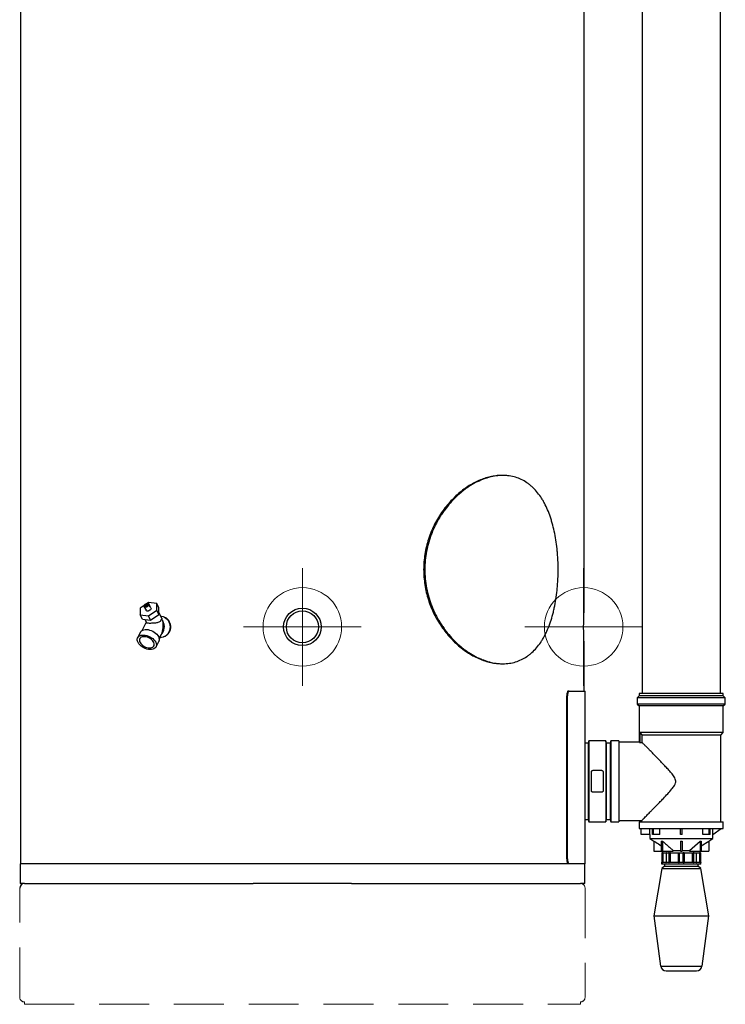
# Model space of a CAD drawing. Header units: millimetres. Extents: x -4127 to -3135, y -2875 to -366.
# Tile 1 of 7: x -4127 to -3229, y -2875 to -1620. Entities that reach past the tile are written whole.
import ezdxf

# ---------------------------------------------------------------- set-up
doc = ezdxf.new("R2010")
doc.units = ezdxf.units.MM
doc.header["$PDSIZE"] = -1
doc.linetypes.add('HIDDEN', pattern=[1.905, 1.27, -0.635])

# ---------------------------------------------------------------- blocks, each defined once
blk = doc.blocks.new('Block4')
at = {"color": 7, "linetype": 'Continuous', "lineweight": 0}
for p, q in [((-6347.6, -1580.3), (-6347.6, -1730.3)), ((-6422.6, -1655.3), (-6272.6, -1655.3))]:
    blk.add_line(p, q, dxfattribs=at)
blk.add_circle((-6347.6, -1655.3), 50, dxfattribs=at)
blk.add_point((-6347.6, -1655.3), dxfattribs=at)
blk = doc.blocks.new('Block5')
at = {"color": 7, "linetype": 'Continuous'}
blk.add_blockref('Block4', (6347.6, 1655.3), dxfattribs=at)

msp = doc.modelspace()

# ---------------------------------------------------------------- linework, layer by layer
at = {"color": 7, "linetype": 'Continuous', "lineweight": 30}
for p, q in [((-3334.8, -973.9), (-3334.8, -2479.1)), ((-3234.8, -2479.1), (-3234.8, -973.9)), ((-4126.3, -985.6), (-4126.3, -2696.1)), ((-3408.3, -2369.3), (-3408.3, -1146)), ((-3512, -2201.3), (-3513.4, -2201.3)), ((-3968.8, -2366.9), (-3973.8, -2370.4)), ((-3973.8, -2370.4), (-3973.8, -2378.9)), ((-3968.8, -2366.8), (-3962.7, -2365)), ((-3962.7, -2366.7), (-3968.8, -2368.4)), ((-3968.8, -2366.8), (-3968.1, -2368.2)), ((-3967.8, -2370.5), (-3968.8, -2368.4)), ((-3967.8, -2370.4), (-3966.4, -2373.2)), ((-3963.3, -2363.2), (-3964.9, -2364.3)), ((-3952.8, -2364.4), (-3963.3, -2363.2)), ((-3961.7, -2367.2), (-3962.7, -2365)), ((-3962.7, -2366.7), (-3961.7, -2368.8)), ((-3961.7, -2367.2), (-3962.4, -2367.4)), ((-3960.2, -2370.1), (-3961.6, -2367.3)), ((-3952.8, -2372.9), (-3952.8, -2364.4)), ((-3949.9, -2370.1), (-3952.8, -2364.4)), ((-3949.9, -2378.6), (-3949.9, -2370.1)), ((-3971, -2384.6), (-3973.8, -2378.9)), ((-3973.8, -2378.9), (-3963.3, -2380.2)), ((-3963.3, -2380.2), (-3952.8, -2372.9)), ((-3960.5, -2385.8), (-3963.3, -2380.2)), ((-3960.5, -2385.8), (-3949.9, -2378.6)), ((-3949.9, -2378.6), (-3952.8, -2372.9)), ((-3946.4, -2383.2), (-3949.9, -2376)), ((-3947.5, -2380.8), (-3947.6, -2380.8)), ((-3966.1, -2388.5), (-3971.1, -2398.6)), ((-3971, -2384.6), (-3960.5, -2385.8)), ((-3967.8, -2385), (-3965.9, -2388.8)), ((-3973.6, -2401), (-3977.1, -2408.1)), ((-3949.6, -2409.3), (-3946.7, -2403.5)), ((-3948.8, -2407.8), (-3947.5, -2407.8)), ((-3953.6, -2419.9), (-3950.1, -2412.8)), ((-3408.3, -2476.1), (-3408.3, -2419.2)), ((-3513.4, -2441.3), (-3512, -2441.3)), ((-3430.7, -2690.1), (-3430.7, -2482.1)), ((-3429.7, -2482.1), (-3430.7, -2482.1)), ((-3429.7, -2690.1), (-3429.7, -2482.1)), ((-3428.5, -2476.1), (-3427.5, -2476.1)), ((-3427.5, -2476.1), (-3407.3, -2476.1)), ((-3407.3, -2696.1), (-3407.3, -2476.1)), ((-3338.3, -2482.1), (-3340.8, -2484.6)), ((-3338.3, -2479.1), (-3338.3, -2482.1)), ((-3284.8, -2479.1), (-3338.3, -2479.1)), ((-3284.8, -2482.1), (-3338.3, -2482.1)), ((-3231.3, -2479.1), (-3284.8, -2479.1)), ((-3231.3, -2482.1), (-3284.8, -2482.1)), ((-3231.3, -2482.1), (-3231.3, -2479.1)), ((-3228.8, -2484.6), (-3231.3, -2482.1)), ((-3340.8, -2484.6), (-3340.8, -2492.6)), ((-3284.8, -2484.6), (-3340.8, -2484.6)), ((-3340.8, -2492.6), (-3338.3, -2495.1)), ((-3284.8, -2492.6), (-3340.8, -2492.6)), ((-3338.3, -2495.1), (-3338.3, -2541.2)), ((-3284.8, -2495.1), (-3338.3, -2495.1)), ((-3228.8, -2484.6), (-3284.8, -2484.6)), ((-3228.8, -2492.6), (-3284.8, -2492.6)), ((-3231.3, -2495.1), (-3284.8, -2495.1)), ((-3231.3, -2495.1), (-3228.8, -2492.6)), ((-3231.3, -2529.1), (-3231.3, -2495.1)), ((-3228.8, -2492.6), (-3228.8, -2484.6)), ((-3337.7, -2529.1), (-3337.7, -2541.7)), ((-3231.3, -2529.1), (-3337.7, -2529.1)), ((-3337.7, -2529.1), (-3334.7, -2532.1)), ((-3234.3, -2532.1), (-3334.7, -2532.1)), ((-3334.7, -2541.7), (-3334.7, -2532.1)), ((-3234.3, -2532.1), (-3231.3, -2529.1)), ((-3234.3, -2642.6), (-3234.3, -2532.1)), ((-3403.3, -2542.6), (-3407.3, -2542.6)), ((-3402.7, -2539.6), (-3403.3, -2542.6)), ((-3403.3, -2542.6), (-3403.3, -2639.6)), ((-3380.9, -2539.6), (-3402.7, -2539.6)), ((-3402.7, -2539.6), (-3402.7, -2642.6)), ((-3380.3, -2542.6), (-3380.9, -2539.6)), ((-3380.9, -2539.6), (-3380.9, -2642.6)), ((-3375.3, -2542.6), (-3380.3, -2542.6)), ((-3380.3, -2542.6), (-3380.3, -2639.6)), ((-3374.3, -2539.6), (-3375.3, -2542.6)), ((-3375.3, -2542.6), (-3375.3, -2639.6)), ((-3364.3, -2539.6), (-3374.3, -2539.6)), ((-3374.3, -2539.6), (-3374.3, -2642.6)), ((-3364.3, -2539.6), (-3364.3, -2642.6)), ((-3338.2, -2541.1), (-3364.3, -2541.1)), ((-3337.7, -2541.7), (-3334.7, -2541.7)), ((-3399.2, -2603.1), (-3399.2, -2579.1)), ((-3397.2, -2577.1), (-3386.4, -2577.1)), ((-3384.4, -2579.1), (-3384.4, -2603.1)), ((-3386.4, -2605.1), (-3397.2, -2605.1)), ((-3407.3, -2639.6), (-3403.3, -2639.6)), ((-3403.3, -2639.6), (-3402.7, -2642.6)), ((-3402.7, -2642.6), (-3380.9, -2642.6)), ((-3380.9, -2642.6), (-3380.3, -2639.6)), ((-3380.3, -2639.6), (-3375.3, -2639.6)), ((-3375.3, -2639.6), (-3374.3, -2642.6)), ((-3374.3, -2642.6), (-3364.3, -2642.6)), ((-3364.3, -2641.1), (-3335.2, -2641.1)), ((-3338.3, -2642.6), (-3338.3, -2651.1)), ((-3338.3, -2642.6), (-3231.3, -2642.6)), ((-3335.3, -2641), (-3335.3, -2642.6)), ((-3231.3, -2651.1), (-3231.3, -2642.6)), ((-3338.3, -2651.1), (-3231.3, -2651.1)), ((-3335.7, -2659.1), (-3335.7, -2651.1)), ((-3324.7, -2659.1), (-3335.7, -2659.1)), ((-3324.8, -2659.1), (-3324.8, -2664.1)), ((-3324.7, -2659.1), (-3324.7, -2651.1)), ((-3321.5, -2659.1), (-3321.5, -2651.1)), ((-3320.1, -2659.1), (-3321.5, -2659.1)), ((-3320.1, -2659.1), (-3320.1, -2651.1)), ((-3312.3, -2659.1), (-3320.1, -2659.1)), ((-3312.3, -2659.1), (-3312.3, -2651.1)), ((-3285.8, -2659.1), (-3285.8, -2651.1)), ((-3283.8, -2659.1), (-3285.8, -2659.1)), ((-3283.8, -2659.1), (-3283.8, -2651.1)), ((-3257.2, -2659.1), (-3257.2, -2651.1)), ((-3249.4, -2659.1), (-3257.2, -2659.1)), ((-3249.4, -2659.1), (-3249.4, -2651.1)), ((-3248, -2659.1), (-3249.4, -2659.1)), ((-3248, -2659.1), (-3248, -2651.1)), ((-3244.8, -2659.1), (-3244.8, -2651.1)), ((-3244.8, -2664.1), (-3244.8, -2659.1)), ((-3244.7, -2659.1), (-3244.8, -2659.1)), ((-3244.7, -2659.1), (-3233.8, -2651.1)), ((-3324.8, -2664.1), (-3319.8, -2667.2)), ((-3324.8, -2664.1), (-3244.8, -2664.1)), ((-3319.8, -2667.2), (-3319.8, -2680.1)), ((-3310.2, -2667.2), (-3308.8, -2667.2)), ((-3310.2, -2667.2), (-3310.2, -2680.1)), ((-3308.8, -2667.2), (-3308.8, -2680.1)), ((-3285.8, -2667.2), (-3285.8, -2680.1)), ((-3283.8, -2667.2), (-3283.8, -2680.1)), ((-3274.2, -2679.1), (-3260.7, -2667.2)), ((-3260.7, -2667.2), (-3259.3, -2667.2)), ((-3260.7, -2667.2), (-3260.7, -2680.1)), ((-3259.3, -2673.2), (-3249.8, -2667.2)), ((-3259.3, -2667.2), (-3259.3, -2680.1)), ((-3249.8, -2667.2), (-3244.8, -2664.1)), ((-3249.8, -2667.2), (-3249.8, -2680.1)), ((-3319.8, -2680.1), (-3310.2, -2680.1)), ((-3310.2, -2680.1), (-3308.8, -2680.1)), ((-3309.5, -2682.6), (-3309.5, -2694.2)), ((-3308.8, -2682.6), (-3309.3, -2682.6)), ((-3309.3, -2694.2), (-3309.3, -2682.6)), ((-3309, -2682.1), (-3308.8, -2682.1)), ((-3308.8, -2680.1), (-3295.3, -2680.1)), ((-3308.8, -2682.6), (-3308.8, -2682.1)), ((-3308.8, -2682.1), (-3308.7, -2682.1)), ((-3308.7, -2682.6), (-3308.8, -2682.6)), ((-3308.8, -2682.6), (-3308.8, -2694.1)), ((-3308.7, -2682.6), (-3308.7, -2682.1)), ((-3308.7, -2682.1), (-3307.8, -2682.1)), ((-3308.3, -2682.6), (-3308.7, -2682.6)), ((-3308.7, -2694.1), (-3308.7, -2682.6)), ((-3308.3, -2682.6), (-3308.3, -2694.1)), ((-3307.8, -2682.1), (-3303.5, -2682.1)), ((-3304, -2682.6), (-3304, -2694.1)), ((-3300.3, -2682.6), (-3303.9, -2682.6)), ((-3303.9, -2682.6), (-3303.9, -2694.2)), ((-3303.5, -2682.1), (-3300, -2682.1)), ((-3300.8, -2680.1), (-3300.8, -2682.1)), ((-3299.7, -2682.6), (-3300.3, -2682.6)), ((-3300.3, -2694.2), (-3300.3, -2682.6)), ((-3300, -2682.1), (-3300, -2682.1)), ((-3300, -2682.1), (-3298.6, -2682.1)), ((-3299.7, -2682.6), (-3299.7, -2694.1)), ((-3299.6, -2682.6), (-3299.7, -2682.6)), ((-3299.6, -2694.1), (-3299.6, -2682.6)), ((-3298.9, -2682.6), (-3299.6, -2682.6)), ((-3288.2, -2682.6), (-3298.9, -2682.6)), ((-3298.9, -2682.6), (-3298.9, -2694.1)), ((-3298.6, -2682.1), (-3288.1, -2682.1)), ((-3295.3, -2679.1), (-3285.8, -2679.1)), ((-3295.3, -2680.1), (-3295.3, -2679.1)), ((-3287.8, -2682.6), (-3288.2, -2682.6)), ((-3288.2, -2694.1), (-3288.2, -2682.6)), ((-3288.1, -2682.1), (-3287.3, -2682.1)), ((-3287.3, -2682.6), (-3287.8, -2682.6)), ((-3287.8, -2694.1), (-3287.8, -2682.6)), ((-3287.3, -2682.1), (-3282.3, -2682.1)), ((-3282.2, -2682.6), (-3287.3, -2682.6)), ((-3287.3, -2682.6), (-3287.3, -2694.2)), ((-3285.8, -2680.1), (-3283.8, -2680.1)), ((-3283.8, -2679.1), (-3274.2, -2679.1)), ((-3282.3, -2682.1), (-3281.4, -2682.1)), ((-3282.2, -2694.2), (-3282.2, -2682.6)), ((-3281.8, -2682.6), (-3282.2, -2682.6)), ((-3281.8, -2682.6), (-3281.8, -2694.1)), ((-3281.3, -2682.6), (-3281.8, -2682.6)), ((-3281.4, -2682.1), (-3270.9, -2682.1)), ((-3281.3, -2682.6), (-3281.3, -2694.1)), ((-3270.6, -2682.6), (-3281.3, -2682.6)), ((-3274.2, -2679.1), (-3274.2, -2680.1)), ((-3274.2, -2680.1), (-3260.7, -2680.1)), ((-3270.9, -2682.1), (-3269.6, -2682.1)), ((-3270.6, -2694.1), (-3270.6, -2682.6)), ((-3269.9, -2682.6), (-3270.6, -2682.6)), ((-3269.2, -2682.6), (-3269.9, -2682.6)), ((-3269.9, -2694.1), (-3269.9, -2682.6)), ((-3269.9, -2682.6), (-3269.9, -2682.6)), ((-3269.9, -2682.6), (-3269.9, -2694.1)), ((-3269.6, -2682.1), (-3269.5, -2682.1)), ((-3269.5, -2682.1), (-3266, -2682.1)), ((-3269.2, -2682.6), (-3269.2, -2694.2)), ((-3265.6, -2682.6), (-3269.2, -2682.6)), ((-3268.8, -2682.1), (-3268.8, -2680.1)), ((-3266, -2682.1), (-3261.7, -2682.1)), ((-3265.6, -2694.2), (-3265.6, -2682.6)), ((-3265.5, -2694.1), (-3265.5, -2682.6)), ((-3261.7, -2682.1), (-3260.8, -2682.1)), ((-3261.3, -2694.1), (-3261.3, -2682.6)), ((-3260.8, -2682.6), (-3261.3, -2682.6)), ((-3260.8, -2682.1), (-3260.8, -2682.6)), ((-3260.8, -2682.1), (-3260.7, -2682.1)), ((-3260.8, -2682.6), (-3260.8, -2694.1)), ((-3260.7, -2682.6), (-3260.8, -2682.6)), ((-3260.7, -2680.1), (-3259.3, -2680.1)), ((-3260.7, -2682.1), (-3260.7, -2682.6)), ((-3260.7, -2682.1), (-3260.6, -2682.1)), ((-3260.2, -2682.6), (-3260.7, -2682.6)), ((-3260.7, -2694.1), (-3260.7, -2682.6)), ((-3260.2, -2682.6), (-3260.2, -2694.2)), ((-3260.1, -2694.2), (-3260.1, -2682.6)), ((-3259.3, -2680.1), (-3249.8, -2680.1)), ((-4126.8, -2696.1), (-4126.8, -2721.3)), ((-3428, -2696.1), (-4126.8, -2696.1)), ((-3430.7, -2690.1), (-3429.7, -2690.1)), ((-3427.5, -2696.1), (-3428, -2696.1)), ((-3407.3, -2696.1), (-3427.5, -2696.1)), ((-3407.8, -2721.3), (-3407.8, -2696.1)), ((-3309.8, -2694.6), (-3309.8, -2696.1)), ((-3309.6, -2694.6), (-3309.8, -2694.6)), ((-3309.5, -2694.6), (-3309.6, -2694.6)), ((-3304.5, -2694.6), (-3309.5, -2694.6)), ((-3260.3, -2696.6), (-3309.3, -2696.6)), ((-3309.2, -2694.1), (-3308.8, -2694.1)), ((-3308.8, -2694.6), (-3308.8, -2694.1)), ((-3308.8, -2694.1), (-3308.7, -2694.1)), ((-3308.7, -2694.6), (-3308.7, -2694.1)), ((-3308.7, -2694.1), (-3308.3, -2694.1)), ((-3306, -2696.6), (-3306, -2699.1)), ((-3304.2, -2694.6), (-3304.5, -2694.6)), ((-3300.5, -2694.6), (-3304.2, -2694.6)), ((-3303.9, -2694.2), (-3300.3, -2694.2)), ((-3300, -2694.6), (-3300.5, -2694.6)), ((-3300, -2694.1), (-3299.7, -2694.1)), ((-3287.9, -2694.6), (-3300, -2694.6)), ((-3299.7, -2694.1), (-3299.6, -2694.1)), ((-3299.6, -2694.1), (-3298.9, -2694.1)), ((-3298.9, -2694.1), (-3288.2, -2694.1)), ((-3288.2, -2694.1), (-3287.8, -2694.1)), ((-3287.3, -2694.6), (-3287.9, -2694.6)), ((-3287.8, -2694.1), (-3287.6, -2694.1)), ((-3287.3, -2694.2), (-3282.2, -2694.2)), ((-3282.2, -2694.6), (-3287.3, -2694.6)), ((-3281.6, -2694.6), (-3282.2, -2694.6)), ((-3281.9, -2694.1), (-3281.8, -2694.1)), ((-3281.8, -2694.1), (-3281.3, -2694.1)), ((-3269.5, -2694.6), (-3281.6, -2694.6)), ((-3281.3, -2694.1), (-3270.6, -2694.1)), ((-3270.6, -2694.1), (-3269.9, -2694.1)), ((-3269.9, -2694.1), (-3269.5, -2694.1)), ((-3269.9, -2694.1), (-3269.9, -2694.1)), ((-3269, -2694.6), (-3269.5, -2694.6)), ((-3269.2, -2694.2), (-3265.6, -2694.2)), ((-3265.3, -2694.6), (-3269, -2694.6)), ((-3265.5, -2694.1), (-3265.5, -2694.1)), ((-3265, -2694.6), (-3265.3, -2694.6)), ((-3260, -2694.6), (-3265, -2694.6)), ((-3263.5, -2699.1), (-3263.5, -2696.6)), ((-3261.3, -2694.1), (-3260.8, -2694.1)), ((-3260.8, -2694.1), (-3260.7, -2694.1)), ((-3260.8, -2694.1), (-3260.8, -2694.6)), ((-3260.7, -2694.1), (-3260.7, -2694.6)), ((-3260.7, -2694.1), (-3260.3, -2694.1)), ((-3259.9, -2694.6), (-3260, -2694.6)), ((-3259.8, -2694.6), (-3259.9, -2694.6)), ((-3259.8, -2696.1), (-3259.8, -2694.6)), ((-3309.5, -2702.1), (-3319.8, -2762.6)), ((-3306, -2699.1), (-3309.5, -2702.1)), ((-3309.5, -2702.1), (-3260, -2702.1)), ((-3306, -2699.1), (-3263.5, -2699.1)), ((-3260, -2702.1), (-3263.5, -2699.1)), ((-3249.8, -2762.6), (-3260, -2702.1)), ((-4121.3, -2721.3), (-4126.8, -2721.3)), ((-4121.3, -2721.3), (-3829.9, -2721.3)), ((-3704.6, -2721.3), (-3829.9, -2721.3)), ((-3704.6, -2721.3), (-3413.3, -2721.3)), ((-3407.8, -2721.3), (-3413.3, -2721.3)), ((-3319.8, -2762.6), (-3311.1, -2826.6)), ((-3319.8, -2762.6), (-3249.8, -2762.6)), ((-3258.4, -2826.6), (-3249.8, -2762.6)), ((-3304.1, -2832.6), (-3265.4, -2832.6))]:
    msp.add_line(p, q, dxfattribs=at)
at = {"color": 8, "linetype": 'Continuous', "lineweight": 30}
for p, q in [((-3309.3, -2682.6), (-3309.5, -2682.6)), ((-3304, -2682.6), (-3308.3, -2682.6)), ((-3303.9, -2682.6), (-3304, -2682.6)), ((-3265.5, -2682.6), (-3265.6, -2682.6)), ((-3261.3, -2682.6), (-3265.5, -2682.6)), ((-3260.1, -2682.6), (-3260.2, -2682.6)), ((-3309.8, -2696.1), (-3259.8, -2696.1)), ((-3309.5, -2694.2), (-3309.3, -2694.2)), ((-3308.3, -2694.1), (-3304, -2694.1)), ((-3304, -2694.1), (-3304, -2694.1)), ((-3265.5, -2694.1), (-3261.3, -2694.1)), ((-3260.2, -2694.2), (-3260.1, -2694.2)), ((-3311.1, -2826.6), (-3258.4, -2826.6))]:
    msp.add_line(p, q, dxfattribs=at)
at = {"color": 7, "linetype": 'HIDDEN', "lineweight": 15, "ltscale": 50}
for p, q in [((-4127.3, -2866.2), (-4127.3, -2727.3)), ((-3407.3, -2727.3), (-3407.3, -2866.2)), ((-4121.3, -2875.3), (-3413.3, -2875.3))]:
    msp.add_line(p, q, dxfattribs=at)
at = {"linetype": 'HIDDEN', "lineweight": 15, "ltscale": 50}
for p, q in [((-4121.3, -2875.3), (-4121.3, -2872.2)), ((-3413.3, -2872.2), (-3413.3, -2875.3))]:
    msp.add_line(p, q, dxfattribs=at)
at = {"color": 7, "linetype": 'Continuous', "lineweight": 30, "flags": 128}
for points in [[(-3968.8, -2366.8), (-3968.3, -2366), (-3967.6, -2365.4), (-3966.7, -2364.8), (-3965.8, -2364.4), (-3964.8, -2364.3), (-3963.9, -2364.3), (-3963.2, -2364.6), (-3962.7, -2365)], [(-3962.7, -2366.7), (-3963.2, -2367.4), (-3963.9, -2368.1), (-3964.8, -2368.6), (-3965.8, -2369), (-3966.7, -2369.2), (-3967.6, -2369.1), (-3968.3, -2368.9), (-3968.8, -2368.4)], [(-3967.8, -2370.5), (-3967.9, -2370.4), (-3967.9, -2370.3)], [(-3960.2, -2370.1), (-3960.1, -2370.2), (-3960, -2370.9), (-3960.3, -2371.7), (-3960.9, -2372.5), (-3961.7, -2373.2), (-3962.8, -2373.8), (-3963.8, -2374.1), (-3964.9, -2374.1), (-3965.7, -2373.9), (-3966.3, -2373.5), (-3966.4, -2373.2)], [(-3947.5, -2380.8), (-3946.5, -2380.8), (-3944.6, -2381.2), (-3942.8, -2381.9), (-3941.1, -2383), (-3939.6, -2384.3), (-3938.3, -2386), (-3937.2, -2387.8), (-3936.4, -2389.9), (-3936, -2392), (-3935.8, -2394.3), (-3936, -2396.5), (-3936.4, -2398.7), (-3937.2, -2400.7), (-3938.3, -2402.6), (-3939.6, -2404.2), (-3941.1, -2405.6), (-3942.8, -2406.6), (-3944.6, -2407.4), (-3946.5, -2407.7), (-3947.5, -2407.8)], [(-3965.4, -2405.4), (-3963.3, -2406.1), (-3961.4, -2407), (-3959.5, -2408.1), (-3957.8, -2409.3), (-3956.3, -2410.7), (-3955.1, -2412.2), (-3954.1, -2413.7), (-3953.4, -2415.3), (-3953.1, -2416.8), (-3953.1, -2418.2), (-3953.4, -2419.5), (-3954.1, -2420.6), (-3955.1, -2421.6), (-3956.3, -2422.4), (-3957.8, -2422.9), (-3959.5, -2423.2), (-3961.4, -2423.3), (-3963.3, -2423), (-3965.4, -2422.6), (-3967.4, -2421.9), (-3969.3, -2421), (-3971.2, -2419.9), (-3972.9, -2418.6), (-3974.4, -2417.2), (-3975.7, -2415.7), (-3976.6, -2414.2), (-3977.3, -2412.7), (-3977.6, -2411.2), (-3977.6, -2409.8), (-3977.3, -2408.5), (-3976.6, -2407.3), (-3975.7, -2406.3), (-3974.4, -2405.6), (-3972.9, -2405), (-3971.2, -2404.7), (-3969.3, -2404.7), (-3967.4, -2404.9), (-3965.4, -2405.4)], [(-3965.4, -2420.6), (-3963.6, -2421), (-3961.8, -2421.1), (-3960.2, -2421), (-3958.8, -2420.7), (-3957.6, -2420), (-3956.7, -2419.2), (-3956.1, -2418.2), (-3955.9, -2417), (-3956, -2415.7), (-3956.4, -2414.4), (-3957.1, -2413), (-3958.2, -2411.7), (-3959.5, -2410.4), (-3961, -2409.3), (-3962.7, -2408.4), (-3964.5, -2407.6), (-3966.3, -2407.1), (-3968, -2406.8), (-3969.7, -2406.8), (-3971.2, -2407.1), (-3972.5, -2407.6), (-3973.6, -2408.3), (-3974.3, -2409.2), (-3974.8, -2410.3), (-3974.8, -2411.6), (-3974.6, -2412.9), (-3974, -2414.3), (-3973.1, -2415.6), (-3971.9, -2416.9), (-3970.5, -2418.1), (-3968.9, -2419.1), (-3967.1, -2420), (-3965.4, -2420.6)], [(-3973.6, -2401), (-3973.1, -2400.2), (-3972.1, -2399.2), (-3970.9, -2398.5), (-3969.4, -2397.9), (-3967.7, -2397.7), (-3965.8, -2397.6), (-3963.8, -2397.8), (-3961.8, -2398.3)], [(-3961.8, -2398.3), (-3959.8, -2399), (-3957.8, -2399.9), (-3956, -2401), (-3954.3, -2402.3), (-3952.8, -2403.7), (-3951.5, -2405.1), (-3950.6, -2406.7), (-3949.9, -2408.2), (-3949.6, -2409.7), (-3949.6, -2411.1), (-3949.9, -2412.4), (-3950.1, -2412.8)], [(-3300, -2682.1), (-3300.1, -2682.1), (-3300.1, -2682.2), (-3300.2, -2682.2), (-3300.2, -2682.3), (-3300.3, -2682.3), (-3300.3, -2682.4), (-3300.3, -2682.5), (-3300.3, -2682.6)], [(-3298.6, -2682.1), (-3298.7, -2682.1), (-3298.8, -2682.2), (-3298.8, -2682.2), (-3298.9, -2682.3), (-3298.9, -2682.3), (-3298.9, -2682.4), (-3298.9, -2682.5), (-3298.9, -2682.6)], [(-3270.9, -2682.1), (-3270.8, -2682.1), (-3270.7, -2682.2), (-3270.7, -2682.2), (-3270.6, -2682.3), (-3270.6, -2682.3), (-3270.6, -2682.4), (-3270.6, -2682.5), (-3270.6, -2682.6)], [(-3269.5, -2682.1), (-3269.4, -2682.1), (-3269.4, -2682.2), (-3269.3, -2682.2), (-3269.3, -2682.3), (-3269.2, -2682.3), (-3269.2, -2682.4), (-3269.2, -2682.5), (-3269.2, -2682.6)], [(-3298.9, -2694.1), (-3299, -2694.2), (-3299, -2694.3), (-3299, -2694.4), (-3299, -2694.5), (-3299.1, -2694.5), (-3299.1, -2694.6), (-3299.2, -2694.6), (-3299.2, -2694.6)], [(-3270.6, -2694.1), (-3270.6, -2694.2), (-3270.5, -2694.3), (-3270.5, -2694.4), (-3270.5, -2694.5), (-3270.4, -2694.5), (-3270.4, -2694.6), (-3270.3, -2694.6), (-3270.3, -2694.6)]]:
    msp.add_lwpolyline(points, dxfattribs=at)
at = {"color": 7, "linetype": 'Continuous', "lineweight": 30}
for radius in [23.9, 20.4]:
    msp.add_circle((-3767.3, -2394.3), radius, dxfattribs=at)
for centre, radius, start, end in [((-3963.1, -2368), 1.66, 330.4697, 29.5303), ((-3957.9, -2394.2), 14.9, 315.6026, 30.0912), ((-3956.9, -2398.2), 16.6, 42.7084, 53.4937), ((-3309, -2682.6), 0.5, 90, 180), ((-3308.8, -2682.6), 0.499, 90.1563, 180.1493), ((-3307.8, -2682.6), 0.497, 90.3011, 180.304), ((-3303.5, -2682.6), 0.5, 90, 180), ((-3303.5, -2682.6), 0.455, 98.0831, 186.269), ((-3300.1, -2682.6), 0.446, 351.9481, 78.5793), ((-3300, -2682.6), 0.446, 351.9481, 78.5793), ((-3287.3, -2682.5), 0.929, 156.0022, 187.5686), ((-3287.3, -2682.6), 0.5, 90, 180), ((-3286.1, -2682.5), 1.26, 162.5537, 185.6514), ((-3283.4, -2682.5), 1.26, 354.3486, 17.4463), ((-3282.3, -2682.6), 0.5, 0, 90), ((-3282.2, -2682.5), 0.928, 352.4195, 24.003), ((-3269.4, -2682.6), 0.446, 101.4207, 188.0519), ((-3269.5, -2682.6), 0.446, 101.4207, 188.0519), ((-3266, -2682.6), 0.5, 0, 90), ((-3266, -2682.6), 0.455, 353.7355, 81.9167), ((-3261.7, -2682.6), 0.497, 359.7062, 89.6922), ((-3260.7, -2682.6), 0.499, 359.8473, 89.8471), ((-3260.6, -2682.6), 0.5, 0, 90), ((-3310, -2694.2), 0.5, 293.5782, 0), ((-3309.3, -2696.1), 0.5, 180, 270), ((-3309.8, -2694.2), 0.5, 293.7855, 0.0766), ((-3309.6, -2694.2), 0.448, 280.4951, 7.5959), ((-3308.8, -2694.1), 0.497, 270.3043, 0.2972), ((-3304.5, -2694.1), 0.5, 270.0115, 0.0062), ((-3304.4, -2694.2), 0.52, 303.4329, 2.684), ((-3300.9, -2694.2), 0.561, 311.3803, 3.7736), ((-3304.8, -2694.2), 4.79, 355.5109, 1.4982), ((-3299.2, -2694.2), 0.446, 171.9516, 258.5805), ((-3299.2, -2694.2), 0.446, 171.9516, 258.5805), ((-3288.3, -2694.1), 0.5, 270, 0), ((-3289.1, -2694.2), 0.928, 335.9969, 7.5805), ((-3288, -2694.2), 0.445, 282.4045, 8.5057), ((-3289.8, -2694.2), 2.51, 350.8722, 1.3891), ((-3279.7, -2694.2), 2.51, 178.6109, 189.1278), ((-3281.5, -2694.2), 0.445, 171.4943, 257.5955), ((-3281.3, -2694.1), 0.5, 180, 270), ((-3280.4, -2694.2), 0.929, 172.4313, 203.9979), ((-3270.3, -2694.2), 0.446, 281.4195, 8.0484), ((-3270.3, -2694.2), 0.446, 281.4195, 8.0484), ((-3264.7, -2694.2), 4.79, 178.5018, 184.4891), ((-3268.6, -2694.2), 0.561, 176.2222, 228.6239), ((-3265.1, -2694.2), 0.52, 177.3152, 236.5738), ((-3265, -2694.1), 0.5, 180, 270), ((-3265, -2694.1), 0.5, 179.9884, 269.9939), ((-3260.8, -2694.1), 0.497, 179.6926, 269.6991), ((-3259.9, -2694.2), 0.448, 172.4047, 259.4999), ((-3260.3, -2696.1), 0.5, 270, 0), ((-3259.7, -2694.2), 0.5, 179.9266, 246.2113), ((-3259.6, -2694.2), 0.5, 180, 246.4218), ((-4121.3, -2727.3), 6, 90, 180), ((-3304.1, -2825.6), 7, 187.7286, 270), ((-3265.4, -2825.6), 7, 270, 352.2714)]:
    msp.add_arc(centre, radius, start, end, dxfattribs=at)
at = {"color": 7, "linetype": 'HIDDEN', "lineweight": 15, "ltscale": 50}
for centre, start, end in [((-3413.3, -2727.3), 0, 90), ((-4121.3, -2866.2), 180, 270), ((-3413.3, -2866.2), 270, 0)]:
    msp.add_arc(centre, 6, start, end, dxfattribs=at)
at = {"color": 7, "linetype": 'Continuous', "lineweight": 30}
msp.add_ellipse((-3954.8, -2392.8), major_axis=(0, 17), ratio=0.612372, start_param=4.02767, end_param=5.073756, dxfattribs=at)
for points, knots in [([(-3513.4, -2201.3), (-3513.6, -2201.3), (-3516, -2201.2), (-3520.9, -2201.7), (-3528.1, -2202.9), (-3535.3, -2204.9), (-3542.4, -2207.7), (-3549.5, -2211.1), (-3556.5, -2215.3), (-3563.4, -2220.2), (-3570.2, -2225.8), (-3576.7, -2232.1), (-3582.9, -2239), (-3588.7, -2246.5), (-3594.1, -2254.7), (-3599, -2263.5), (-3603.3, -2272.7), (-3606.8, -2282.2), (-3609.5, -2291.8), (-3611.4, -2301.5), (-3612.6, -2311.4), (-3612.8, -2318), (-3612.9, -2321.3)], [0, 0, 0, 0, 0.003684, 0.055337, 0.106993, 0.158461, 0.209103, 0.259915, 0.310734, 0.361386, 0.413924, 0.466635, 0.51935, 0.57189, 0.626502, 0.681317, 0.736121, 0.79072, 0.842946, 0.895368, 0.947783, 1, 1, 1, 1]), ([(-3611.4, -2321.3), (-3611.4, -2317.3), (-3611.2, -2313.3), (-3610.4, -2305.5), (-3609.9, -2301.6), (-3608.4, -2293.9), (-3607.5, -2290.1), (-3606.1, -2285.4), (-3605.8, -2284.4), (-3605.3, -2282.5), (-3604.9, -2281.6), (-3604, -2278.8), (-3603.3, -2277), (-3601.2, -2271.5), (-3599.7, -2268), (-3596.3, -2261.1), (-3594.4, -2257.8), (-3591.4, -2252.9), (-3590.4, -2251.3), (-3588.8, -2248.9), (-3588.3, -2248.2), (-3587.2, -2246.6), (-3586.6, -2245.8), (-3583.9, -2242.1), (-3581.5, -2239.2), (-3576.7, -2233.7), (-3574.2, -2231.1), (-3569.1, -2226.1), (-3566.4, -2223.8), (-3562.3, -2220.5), (-3560.9, -2219.5), (-3558.1, -2217.4), (-3556.7, -2216.5), (-3552.4, -2213.7), (-3549.6, -2212), (-3543.8, -2209), (-3540.9, -2207.7), (-3536.5, -2206), (-3535.1, -2205.4), (-3532.1, -2204.5), (-3530.6, -2204), (-3526.3, -2202.9), (-3523.4, -2202.3), (-3517.7, -2201.5), (-3514.8, -2201.3), (-3510.6, -2201.3), (-3509.3, -2201.3), (-3507.2, -2201.5), (-3506.5, -2201.5), (-3505.1, -2201.7), (-3504.5, -2201.8), (-3501.1, -2202.3), (-3498.4, -2202.9), (-3493.3, -2204.4), (-3490.9, -2205.4), (-3486.1, -2207.6), (-3483.7, -2209), (-3480.9, -2210.9), (-3480.4, -2211.3), (-3479.3, -2212.1), (-3478.7, -2212.5), (-3477.1, -2213.8), (-3476.1, -2214.6), (-3473, -2217.4), (-3471, -2219.4), (-3467.3, -2223.8), (-3465.5, -2226.1), (-3463, -2229.8), (-3462.2, -2231.1), (-3460.6, -2233.7), (-3459.9, -2235.1), (-3457.6, -2239.2), (-3456.3, -2242.1), (-3453.7, -2248.1), (-3452.5, -2251.2), (-3450.9, -2256.1), (-3450.4, -2257.7), (-3449.6, -2260.3), (-3449.4, -2261.1), (-3448.9, -2262.8), (-3448.6, -2263.7), (-3447.5, -2268), (-3446.7, -2271.6), (-3445.2, -2278.8), (-3444.6, -2282.5), (-3443.5, -2290), (-3443.1, -2293.8), (-3442.6, -2298.6), (-3442.6, -2299.6), (-3442.4, -2301.6), (-3442.3, -2302.5), (-3442.1, -2305.5), (-3442, -2307.5), (-3441.7, -2313.4), (-3441.7, -2317.3), (-3441.6, -2325.2), (-3441.7, -2329.1), (-3442, -2335), (-3442.1, -2337), (-3442.4, -2340.9), (-3442.5, -2342.9), (-3443.1, -2348.7), (-3443.5, -2352.5), (-3444.6, -2360), (-3445.2, -2363.7), (-3446.3, -2369.2), (-3446.7, -2371), (-3447.5, -2374.5), (-3447.9, -2376.3), (-3449.3, -2381.5), (-3450.3, -2384.8), (-3452.5, -2391.3), (-3453.7, -2394.4), (-3456.3, -2400.5), (-3457.6, -2403.3), (-3459.9, -2407.5), (-3460.6, -2408.9), (-3462.2, -2411.5), (-3463, -2412.8), (-3465.5, -2416.5), (-3467.3, -2418.8), (-3471, -2423.1), (-3473, -2425.1), (-3476, -2427.9), (-3477.1, -2428.8), (-3479.2, -2430.5), (-3480.3, -2431.3), (-3483.7, -2433.6), (-3486, -2434.9), (-3490.8, -2437.2), (-3493.3, -2438.2), (-3498.4, -2439.7), (-3501, -2440.3), (-3505.1, -2440.9), (-3506.4, -2441), (-3509.2, -2441.2), (-3510.6, -2441.3), (-3514.8, -2441.3), (-3517.6, -2441.1), (-3523.3, -2440.3), (-3526.2, -2439.7), (-3530.6, -2438.6), (-3532.1, -2438.2), (-3534.3, -2437.4), (-3535, -2437.2), (-3536.5, -2436.6), (-3537.2, -2436.4), (-3540.9, -2434.9), (-3543.8, -2433.6), (-3549.6, -2430.6), (-3552.4, -2428.9), (-3556.7, -2426.1), (-3558.1, -2425.2), (-3560.9, -2423.1), (-3562.3, -2422.1), (-3566.4, -2418.8), (-3569.1, -2416.5), (-3574.2, -2411.5), (-3576.7, -2408.9), (-3581.6, -2403.4), (-3583.9, -2400.5), (-3586.7, -2396.7), (-3587.2, -2395.9), (-3588.3, -2394.4), (-3588.8, -2393.6), (-3590.4, -2391.3), (-3591.4, -2389.7), (-3594.4, -2384.8), (-3596.3, -2381.5), (-3599.7, -2374.6), (-3601.2, -2371.1), (-3603.3, -2365.6), (-3604, -2363.8), (-3604.9, -2361), (-3605.3, -2360.1), (-3605.8, -2358.2), (-3606.1, -2357.2), (-3607.5, -2352.5), (-3608.4, -2348.7), (-3609.9, -2341), (-3610.4, -2337.1), (-3611.2, -2329.2), (-3611.4, -2325.3), (-3611.4, -2321.3)], [0, 0, 0, 0, 0.015625, 0.015625, 0.03125, 0.03125, 0.046875, 0.046875, 0.050781, 0.050781, 0.054688, 0.054688, 0.0625, 0.0625, 0.078125, 0.078125, 0.09375, 0.09375, 0.101563, 0.101563, 0.105469, 0.105469, 0.109375, 0.109375, 0.125, 0.125, 0.140625, 0.140625, 0.15625, 0.15625, 0.164063, 0.164063, 0.171875, 0.171875, 0.1875, 0.1875, 0.203125, 0.203125, 0.210938, 0.210938, 0.21875, 0.21875, 0.234375, 0.234375, 0.25, 0.25, 0.257813, 0.257813, 0.261719, 0.261719, 0.265625, 0.265625, 0.28125, 0.28125, 0.296875, 0.296875, 0.3125, 0.3125, 0.316406, 0.316406, 0.320313, 0.320313, 0.328125, 0.328125, 0.34375, 0.34375, 0.359375, 0.359375, 0.367188, 0.367188, 0.375, 0.375, 0.390625, 0.390625, 0.40625, 0.40625, 0.414063, 0.414063, 0.417969, 0.417969, 0.421875, 0.421875, 0.4375, 0.4375, 0.453125, 0.453125, 0.46875, 0.46875, 0.472656, 0.472656, 0.476563, 0.476563, 0.484375, 0.484375, 0.5, 0.5, 0.515625, 0.515625, 0.523438, 0.523438, 0.53125, 0.53125, 0.546875, 0.546875, 0.5625, 0.5625, 0.570313, 0.570313, 0.578125, 0.578125, 0.59375, 0.59375, 0.609375, 0.609375, 0.625, 0.625, 0.632813, 0.632813, 0.640625, 0.640625, 0.65625, 0.65625, 0.671875, 0.671875, 0.679688, 0.679688, 0.6875, 0.6875, 0.703125, 0.703125, 0.71875, 0.71875, 0.734375, 0.734375, 0.742188, 0.742188, 0.75, 0.75, 0.765625, 0.765625, 0.78125, 0.78125, 0.789063, 0.789063, 0.792969, 0.792969, 0.796875, 0.796875, 0.8125, 0.8125, 0.828125, 0.828125, 0.835938, 0.835938, 0.84375, 0.84375, 0.859375, 0.859375, 0.875, 0.875, 0.890625, 0.890625, 0.894531, 0.894531, 0.898438, 0.898438, 0.90625, 0.90625, 0.921875, 0.921875, 0.9375, 0.9375, 0.945313, 0.945313, 0.949219, 0.949219, 0.953125, 0.953125, 0.96875, 0.96875, 0.984375, 0.984375, 1, 1, 1, 1]), ([(-3612.9, -2321.3), (-3612.8, -2324.6), (-3612.6, -2331.1), (-3611.4, -2340.8), (-3609.6, -2350.4), (-3607, -2359.8), (-3603.7, -2368.9), (-3599.8, -2377.6), (-3595.3, -2386), (-3590.2, -2394), (-3584.5, -2401.6), (-3578.4, -2408.8), (-3571.8, -2415.3), (-3564.9, -2421.3), (-3557.7, -2426.6), (-3550.1, -2431.1), (-3542.5, -2434.9), (-3534.9, -2437.8), (-3527.4, -2439.9), (-3520.2, -2441.1), (-3515.6, -2441.2), (-3513.4, -2441.3)], [0, 0, 0, 0, 0.051527, 0.103244, 0.154968, 0.206503, 0.257943, 0.309555, 0.361176, 0.412627, 0.46592, 0.519394, 0.572867, 0.626158, 0.680846, 0.735743, 0.79063, 0.845304, 0.89806, 0.95102, 1, 1, 1, 1]), ([(-3408.3, -2419.2), (-3408.3, -2419.2), (-3408.3, -2419.2), (-3408.3, -2418.4), (-3408.4, -2416.9), (-3408.5, -2414.7), (-3408.7, -2412), (-3408.8, -2408.8), (-3409, -2405.1), (-3409.1, -2401.1), (-3409.1, -2397), (-3409.1, -2392.8), (-3409.1, -2388.6), (-3409, -2384.6), (-3408.9, -2380.8), (-3408.7, -2377.5), (-3408.6, -2374.6), (-3408.4, -2372.2), (-3408.3, -2370.5), (-3408.3, -2369.5), (-3408.3, -2369.3), (-3408.3, -2369.3)], [0, 0, 0, 0, 0.036535, 0.089328, 0.14365, 0.196492, 0.25086, 0.303811, 0.358298, 0.411249, 0.465742, 0.518584, 0.572961, 0.625754, 0.680073, 0.732955, 0.787365, 0.840334, 0.894842, 0.947761, 1, 1, 1, 1]), ([(-3946.4, -2383.2), (-3946.3, -2383.5), (-3946, -2384.2), (-3946.4, -2384.8), (-3946.9, -2385), (-3947, -2385.1)], [0, 0, 0, 0, 0.328782, 0.8400704, 1, 1, 1, 1]), ([(-3943, -2381.9), (-3942.5, -2382.1), (-3941.5, -2382.5), (-3940.1, -2383.5), (-3938.6, -2385), (-3937.3, -2386.7), (-3936.3, -2388.6), (-3935.6, -2390.7), (-3935.3, -2392.9), (-3935.2, -2395.1), (-3935.5, -2397.3), (-3936.1, -2399.4), (-3937, -2401.4), (-3938.2, -2403.1), (-3939.6, -2404.7), (-3941.3, -2405.9), (-3942.7, -2406.7), (-3943.7, -2406.9), (-3944, -2407)], [0, 0, 0, 0, 0.044182, 0.110171, 0.176159, 0.242187, 0.308215, 0.374244, 0.440273, 0.506263, 0.572253, 0.638225, 0.704198, 0.770201, 0.836204, 0.902238, 0.968272, 1, 1, 1, 1]), ([(-3965.9, -2388.8), (-3965.9, -2388.8), (-3965.7, -2389.1), (-3964.6, -2389.3), (-3962.7, -2389.4), (-3960.2, -2389.4), (-3957.5, -2389.3), (-3955, -2389.1), (-3952.8, -2388.8), (-3950.7, -2388.4), (-3948.9, -2387.8), (-3947.8, -2386.8), (-3947.3, -2385.8), (-3947.2, -2385.3), (-3947.1, -2384.9)], [0, 0, 0, 0, 0.071879, 0.193315, 0.293634, 0.394277, 0.488274, 0.590429, 0.665005, 0.741729, 0.852435, 0.928484, 0.94519, 1, 1, 1, 1]), ([(-3428.5, -2476.1), (-3428.8, -2476.2), (-3429.2, -2476.3), (-3429.9, -2477.3), (-3430.4, -2478.9), (-3430.7, -2480.6), (-3430.7, -2481.7), (-3430.7, -2482.1)], [0, 0, 0, 0, 0.207014, 0.44042, 0.667095, 0.880528, 1, 1, 1, 1]), ([(-3427.5, -2476.1), (-3427.7, -2476.2), (-3428.2, -2476.3), (-3428.9, -2477.5), (-3429.4, -2479.1), (-3429.6, -2480.8), (-3429.6, -2481.8), (-3429.7, -2482.1)], [0, 0, 0, 0, 0.231715, 0.463626, 0.689107, 0.901171, 1, 1, 1, 1]), ([(-3338.2, -2541.2), (-3338.2, -2541.2), (-3338.2, -2541.2), (-3337.9, -2541.5), (-3337.7, -2541.7)], [0, 0, 0, 0, 0.440074, 1, 1, 1, 1]), ([(-3335.2, -2641), (-3335.2, -2641), (-3335.2, -2641.1), (-3334.3, -2640.2), (-3332.8, -2638.6), (-3330.9, -2636.7), (-3328.8, -2634.6), (-3326.8, -2632.6), (-3324.7, -2630.4), (-3322, -2627.7), (-3318.9, -2624.6), (-3315.3, -2620.9), (-3311.5, -2617), (-3307.1, -2612.4), (-3302.1, -2607), (-3297.3, -2601.6), (-3293.8, -2597), (-3292.1, -2593.6), (-3291.7, -2590.7), (-3292.4, -2588), (-3293.8, -2585.4), (-3296.2, -2582), (-3299.5, -2578.1), (-3303.7, -2573.5), (-3307.9, -2569.1), (-3312, -2564.8), (-3316, -2560.7), (-3319.8, -2556.8), (-3323.4, -2553.1), (-3326.9, -2549.6), (-3330.1, -2546.3), (-3332.4, -2544), (-3333.9, -2542.5), (-3334.4, -2542), (-3334.7, -2541.7)], [0, 0, 0, 0, 0.022273, 0.059251, 0.093375, 0.128279, 0.15259, 0.176906, 0.201908, 0.226915, 0.260491, 0.294074, 0.328588, 0.363107, 0.410843, 0.45904, 0.489928, 0.509526, 0.523805, 0.538086, 0.555728, 0.573844, 0.609654, 0.64549, 0.682173, 0.718852, 0.754649, 0.790437, 0.827545, 0.864636, 0.905907, 0.948175, 0.97391, 1, 1, 1, 1]), ([(-3399.2, -2579.1), (-3399.2, -2578.9), (-3399.2, -2578.4), (-3398.8, -2577.8), (-3398.3, -2577.4), (-3397.7, -2577.1), (-3397.3, -2577.1), (-3397.2, -2577.1)], [0, 0, 0, 0, 0.223151, 0.446362, 0.667442, 0.881737, 1, 1, 1, 1]), ([(-3386.4, -2577.1), (-3386.2, -2577.1), (-3385.7, -2577.2), (-3385.1, -2577.5), (-3384.7, -2578), (-3384.4, -2578.6), (-3384.4, -2579), (-3384.4, -2579.1)], [0, 0, 0, 0, 0.20554, 0.410945, 0.620019, 0.836373, 1, 1, 1, 1]), ([(-3397.2, -2605.1), (-3397.4, -2605.1), (-3397.9, -2605.1), (-3398.5, -2604.7), (-3398.9, -2604.2), (-3399.2, -2603.7), (-3399.2, -2603.3), (-3399.2, -2603.1)], [0, 0, 0, 0, 0.20554, 0.410947, 0.620021, 0.836369, 1, 1, 1, 1]), ([(-3384.4, -2603.1), (-3384.4, -2603.3), (-3384.4, -2603.8), (-3384.8, -2604.4), (-3385.3, -2604.9), (-3385.9, -2605.1), (-3386.2, -2605.1), (-3386.4, -2605.1)], [0, 0, 0, 0, 0.22315, 0.446357, 0.667436, 0.881728, 1, 1, 1, 1]), ([(-3319.8, -2667.2), (-3319, -2667.7), (-3315.8, -2669.7), (-3312.6, -2671.7), (-3310.2, -2673.2)], [0, 0, 0, 0, 0.251918, 1, 1, 1, 1]), ([(-3308.8, -2667.2), (-3305.4, -2670.2), (-3300.9, -2674.2), (-3296.4, -2678.2), (-3295.3, -2679.1)], [0, 0, 0, 0, 0.757494, 1, 1, 1, 1]), ([(-3285.8, -2667.2), (-3285.4, -2667.2), (-3284.8, -2667.2), (-3284.1, -2667.2), (-3283.8, -2667.2)], [0, 0, 0, 0, 0.499993, 1, 1, 1, 1]), ([(-3430.7, -2690.1), (-3430.7, -2690.7), (-3430.6, -2692), (-3430.3, -2693.8), (-3429.8, -2695.1), (-3429.2, -2695.9), (-3428.7, -2696), (-3428.5, -2696.1)], [0, 0, 0, 0, 0.198593, 0.396989, 0.600828, 0.816741, 1, 1, 1, 1]), ([(-3429.7, -2690.1), (-3429.6, -2690.7), (-3429.6, -2692), (-3429.2, -2693.8), (-3428.7, -2695.1), (-3428.1, -2695.9), (-3427.7, -2696), (-3427.5, -2696.1)], [0, 0, 0, 0, 0.198684, 0.397173, 0.601076, 0.816989, 1, 1, 1, 1]), ([(-3309.3, -2694.2), (-3309.3, -2694.2), (-3309.3, -2694.2), (-3309.3, -2694.1), (-3309.2, -2694.1), (-3309.2, -2694.1)], [0, 0, 0, 0, 0.09834, 0.583959, 1, 1, 1, 1]), ([(-3304, -2694.1), (-3304, -2694.1), (-3304, -2694.1), (-3304, -2694.2), (-3303.9, -2694.2), (-3303.9, -2694.2)], [0, 0, 0, 0, 0.361519, 0.824079, 1, 1, 1, 1]), ([(-3300.3, -2694.2), (-3300.3, -2694.2), (-3300.2, -2694.2), (-3300.1, -2694.1), (-3300, -2694.1), (-3300, -2694.1)], [0, 0, 0, 0, 0.332397, 0.813963, 1, 1, 1, 1]), ([(-3287.6, -2694.1), (-3287.6, -2694.1), (-3287.5, -2694.1), (-3287.4, -2694.2), (-3287.3, -2694.2), (-3287.3, -2694.2)], [0, 0, 0, 0, 0.416062, 0.90169, 1, 1, 1, 1]), ([(-3282.2, -2694.2), (-3282.2, -2694.2), (-3282.1, -2694.2), (-3282, -2694.1), (-3281.9, -2694.1), (-3281.9, -2694.1)], [0, 0, 0, 0, 0.09831, 0.583938, 1, 1, 1, 1]), ([(-3269.5, -2694.1), (-3269.4, -2694.1), (-3269.4, -2694.1), (-3269.3, -2694.2), (-3269.2, -2694.2), (-3269.2, -2694.2)], [0, 0, 0, 0, 0.3615482, 0.824083, 1, 1, 1, 1]), ([(-3265.6, -2694.2), (-3265.6, -2694.2), (-3265.5, -2694.2), (-3265.5, -2694.1), (-3265.5, -2694.1), (-3265.5, -2694.1)], [0, 0, 0, 0, 0.332397, 0.813999, 1, 1, 1, 1]), ([(-3260.3, -2694.1), (-3260.3, -2694.1), (-3260.2, -2694.1), (-3260.2, -2694.2), (-3260.2, -2694.2), (-3260.2, -2694.2)], [0, 0, 0, 0, 0.41601, 0.901655, 1, 1, 1, 1])]:
    msp.add_open_spline(points, degree=3, knots=knots, dxfattribs=at)
msp.add_open_spline([(-3945, -2386.8), (-3945, -2386.8), (-3944.9, -2386.9), (-3944.8, -2386.9), (-3944.7, -2387)], degree=3, dxfattribs=at)

# ---------------------------------------------------------------- block references
at = {"color": 7, "linetype": 'Continuous'}
for p in [(-3767.3, -2394.3), (-3409.1, -2394.3)]:
    msp.add_blockref('Block5', p, dxfattribs=at)

doc.saveas('drawing.dxf')
